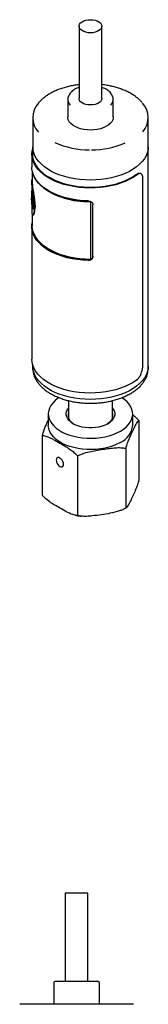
# Model space of a CAD drawing. Header units: inches. Extents: x 3.21 to 12.53, y 1.43 to 9.63.
# Tile 6 of 6: x 11.97 to 12.53, y 5.38 to 9.63. Entities that reach past the tile are written whole.
import ezdxf

# ---------------------------------------------------------------- set-up
doc = ezdxf.new("R2010")
doc.units = ezdxf.units.IN
doc.header["$MEASUREMENT"] = 0

msp = doc.modelspace()

# ---------------------------------------------------------------- linework, layer by layer
at = {"color": 7, "linetype": 'Continuous', "lineweight": 25}
for p, q in [((12.2282, 9.6063), (12.2282, 9.2945)), ((12.3267, 9.2945), (12.3267, 9.6063)), ((12.179, 9.2913), (12.179, 9.2141)), ((12.3759, 9.2141), (12.3759, 9.2913)), ((12.0274, 9.2109), (12.0274, 9.0855)), ((12.5274, 9.0855), (12.5274, 9.2109)), ((12.0274, 9.0855), (12.0274, 9.0534)), ((12.5274, 8.1372), (12.5274, 9.0855)), ((12.0239, 9.0534), (12.0239, 8.9971)), ((12.0255, 8.9811), (12.0255, 8.9328)), ((12.4953, 8.9691), (12.4922, 8.9702)), ((12.5041, 8.1422), (12.5041, 8.947)), ((12.0235, 8.9329), (12.0235, 8.8873)), ((12.0225, 8.8883), (12.0235, 8.8883)), ((12.0225, 8.8873), (12.0225, 8.8501)), ((12.0225, 8.8812), (12.0225, 8.8692)), ((12.0225, 8.8648), (12.0225, 8.8484)), ((12.0227, 8.8928), (12.0235, 8.8927)), ((12.0227, 8.8928), (12.0227, 8.8884)), ((12.0227, 8.8884), (12.0235, 8.8884)), ((12.0241, 8.8606), (12.0251, 8.8607)), ((12.028, 8.8573), (12.029, 8.8574)), ((12.0234, 8.8531), (12.0243, 8.8531)), ((12.0235, 8.8429), (12.0235, 8.8042)), ((12.0245, 8.832), (12.0254, 8.8321)), ((12.0266, 8.8454), (12.0256, 8.8453)), ((12.029, 8.8237), (12.028, 8.8236)), ((12.0312, 8.8173), (12.0321, 8.8175)), ((12.0324, 8.8281), (12.0333, 8.8283)), ((12.2784, 8.8478), (12.2784, 8.8477)), ((12.2784, 8.5985), (12.2784, 8.8477)), ((12.2872, 8.6118), (12.2872, 8.8354)), ((12.2874, 8.6098), (12.2874, 8.8348)), ((12.0255, 8.7915), (12.0255, 8.744)), ((12.0239, 8.74), (12.0239, 8.1669)), ((12.0274, 8.1427), (12.0274, 8.1372)), ((12.0274, 8.1372), (12.0274, 8.1292)), ((12.5274, 8.1292), (12.5274, 8.1372)), ((12.5274, 8.1298), (12.5274, 8.1292)), ((12.1824, 7.9878), (12.1824, 7.9116)), ((12.3724, 7.9116), (12.3724, 7.9878)), ((12.0949, 7.9304), (12.0949, 7.8814)), ((12.4599, 7.8814), (12.4599, 7.9304)), ((12.4866, 7.9015), (12.4866, 7.6443)), ((12.0683, 7.8368), (12.0683, 7.5796)), ((12.2214, 7.7484), (12.2214, 7.4912)), ((12.4305, 7.7808), (12.4305, 7.5236)), ((12.4268, 7.5215), (12.4295, 7.5229)), ((12.4295, 7.5229), (12.4314, 7.524)), ((12.4313, 7.5242), (12.4305, 7.5236)), ((12.168, 5.8583), (12.168, 5.4764)), ((12.1824, 5.8583), (12.168, 5.8583)), ((12.2665, 5.8583), (12.1824, 5.8583)), ((12.2665, 5.4764), (12.2665, 5.8583)), ((12.1188, 5.4725), (12.1188, 5.378)), ((12.1504, 5.4764), (12.1228, 5.4764)), ((12.3117, 5.4764), (12.1504, 5.4764)), ((12.3157, 5.378), (12.3157, 5.4725)), ((12.0432, 5.378), (11.9712, 5.378)), ((12.4633, 5.378), (12.0432, 5.378))]:
    msp.add_line(p, q, dxfattribs=at)
at = {"color": 7, "linetype": 'Continuous', "lineweight": 25, "flags": 128}
for points in [[(12.2774, 9.5779), (12.2672, 9.5785), (12.2574, 9.5804), (12.2485, 9.5833), (12.2409, 9.5873), (12.2348, 9.5921), (12.2306, 9.5975), (12.2285, 9.6034), (12.2285, 9.6093), (12.2306, 9.6151), (12.2348, 9.6205), (12.2409, 9.6253), (12.2485, 9.6293), (12.2574, 9.6323), (12.2672, 9.6341), (12.2774, 9.6347), (12.2877, 9.6341), (12.2975, 9.6323), (12.3064, 9.6293), (12.314, 9.6253), (12.3201, 9.6205), (12.3242, 9.6151), (12.3264, 9.6093), (12.3264, 9.6034), (12.3242, 9.5975), (12.3201, 9.5921), (12.314, 9.5873), (12.3064, 9.5833), (12.2975, 9.5804), (12.2877, 9.5785), (12.2774, 9.5779)], [(12.2774, 9.2661), (12.2672, 9.2667), (12.2574, 9.2685), (12.2485, 9.2715), (12.2409, 9.2755), (12.2348, 9.2803), (12.2306, 9.2857), (12.2285, 9.2915), (12.2282, 9.2945)], [(12.3267, 9.2945), (12.3264, 9.2915), (12.3242, 9.2857), (12.3201, 9.2803), (12.314, 9.2755), (12.3064, 9.2715), (12.2975, 9.2685), (12.2877, 9.2667), (12.2774, 9.2661)], [(12.2774, 9.1573), (12.2628, 9.1579), (12.2484, 9.1598), (12.2347, 9.1629), (12.222, 9.1672), (12.2105, 9.1725), (12.2005, 9.1787), (12.1922, 9.1857), (12.1858, 9.1934), (12.1815, 9.2015), (12.1793, 9.2099), (12.179, 9.2141)], [(12.3759, 9.2141), (12.3756, 9.2099), (12.3734, 9.2015), (12.3691, 9.1934), (12.3627, 9.1857), (12.3544, 9.1787), (12.3444, 9.1725), (12.3329, 9.1672), (12.3201, 9.1629), (12.3065, 9.1598), (12.2921, 9.1579), (12.2774, 9.1573)], [(12.477, 8.9632), (12.4619, 8.953), (12.4451, 8.9436), (12.427, 8.9352), (12.4076, 8.9278), (12.3872, 8.9215), (12.3658, 8.9162), (12.3436, 8.9121), (12.3209, 8.9092), (12.2979, 8.9075), (12.2746, 8.9071), (12.2514, 8.9078), (12.2284, 8.9098), (12.2058, 8.913), (12.1839, 8.9174), (12.1627, 8.9229), (12.1424, 8.9295), (12.1234, 8.9372), (12.1056, 8.9458), (12.0892, 8.9554), (12.0744, 8.9657), (12.0614, 8.9768), (12.0501, 8.9886), (12.0408, 9.0009), (12.0335, 9.0136), (12.0282, 9.0267), (12.025, 9.04), (12.0239, 9.0534), (12.025, 9.0668), (12.0274, 9.0776)], [(12.2774, 8.9412), (12.2544, 8.9418), (12.2315, 8.9437), (12.209, 8.9467), (12.1871, 8.951), (12.166, 8.9563), (12.1458, 8.9628), (12.1268, 8.9704), (12.109, 8.9789), (12.0927, 8.9883), (12.0779, 8.9986), (12.0649, 9.0096), (12.0536, 9.0212), (12.0443, 9.0334), (12.037, 9.046), (12.0317, 9.059), (12.0285, 9.0722), (12.0274, 9.0855)], [(12.2774, 8.9412), (12.2544, 8.9418), (12.2315, 8.9437), (12.209, 8.9467), (12.1871, 8.951), (12.166, 8.9563), (12.1458, 8.9628), (12.1268, 8.9704), (12.109, 8.9789), (12.0927, 8.9883), (12.0779, 8.9986), (12.0649, 9.0096), (12.0536, 9.0212), (12.0443, 9.0334), (12.037, 9.046), (12.0317, 9.059), (12.0285, 9.0722), (12.0274, 9.0855)], [(12.5274, 9.0855), (12.5264, 9.0722), (12.5232, 9.059), (12.5179, 9.046), (12.5106, 9.0334), (12.5012, 9.0212), (12.49, 9.0096), (12.4769, 8.9986), (12.4622, 8.9883), (12.4459, 8.9789), (12.4281, 8.9704), (12.409, 8.9628), (12.3889, 8.9563), (12.3677, 8.951), (12.3459, 8.9467), (12.3234, 8.9437), (12.3005, 8.9418), (12.2774, 8.9412)], [(12.5274, 9.0855), (12.5264, 9.0722), (12.5232, 9.059), (12.5179, 9.046), (12.5106, 9.0334), (12.5012, 9.0212), (12.49, 9.0096), (12.4769, 8.9986), (12.4622, 8.9883), (12.4459, 8.9789), (12.4281, 8.9704), (12.409, 8.9628), (12.3889, 8.9563), (12.3677, 8.951), (12.3459, 8.9467), (12.3234, 8.9437), (12.3005, 8.9418), (12.2774, 8.9412)], [(12.4743, 8.9644), (12.459, 8.9542), (12.4422, 8.9448), (12.4239, 8.9364), (12.4044, 8.929), (12.3837, 8.9228), (12.3621, 8.9176), (12.3398, 8.9136), (12.3169, 8.9109), (12.2937, 8.9094), (12.2703, 8.9091), (12.247, 8.9101), (12.224, 8.9124), (12.2014, 8.9159), (12.1795, 8.9206), (12.1585, 8.9264), (12.1385, 8.9334), (12.1197, 8.9414), (12.1023, 8.9504), (12.0864, 8.9603), (12.0722, 8.971), (12.0598, 8.9824), (12.0492, 8.9945), (12.0407, 9.007), (12.0342, 9.02), (12.0299, 9.0332), (12.0277, 9.0466), (12.0274, 9.0534)], [(12.2674, 8.8509), (12.244, 8.8521), (12.2208, 8.8545), (12.1982, 8.8581), (12.1762, 8.863), (12.1551, 8.869), (12.1351, 8.876), (12.1162, 8.8842), (12.0988, 8.8933), (12.0829, 8.9033), (12.0687, 8.9141), (12.0563, 8.9256), (12.0457, 8.9378), (12.0372, 8.9504), (12.0307, 8.9635), (12.0264, 8.9768), (12.0242, 8.9903), (12.0239, 8.9971)], [(12.2784, 8.8477), (12.2551, 8.8482), (12.232, 8.85), (12.2093, 8.8531), (12.1871, 8.8573), (12.1658, 8.8627), (12.1454, 8.8692), (12.1261, 8.8768), (12.1081, 8.8854), (12.0916, 8.8949), (12.0766, 8.9053), (12.0634, 8.9164), (12.052, 8.9281), (12.0426, 8.9404), (12.0351, 8.9532), (12.0309, 8.963)], [(12.2674, 8.5937), (12.244, 8.5949), (12.2208, 8.5973), (12.1982, 8.6009), (12.1762, 8.6058), (12.1551, 8.6118), (12.1351, 8.6189), (12.1162, 8.627), (12.0988, 8.6361), (12.0829, 8.6461), (12.0687, 8.6569), (12.0563, 8.6685), (12.0457, 8.6806), (12.0372, 8.6933), (12.0307, 8.7063), (12.0264, 8.7196), (12.0242, 8.7332), (12.0242, 8.7467), (12.0255, 8.756)], [(12.2784, 8.5985), (12.2551, 8.5991), (12.232, 8.6009), (12.2093, 8.6039), (12.1871, 8.6082), (12.1658, 8.6136), (12.1454, 8.6201), (12.1261, 8.6277), (12.1081, 8.6363), (12.0916, 8.6458), (12.0766, 8.6561), (12.0634, 8.6672), (12.052, 8.679), (12.0426, 8.6913), (12.0351, 8.7041), (12.0298, 8.7172), (12.0266, 8.7305), (12.0255, 8.744)], [(12.2676, 8.5957), (12.2445, 8.5969), (12.2216, 8.5993), (12.1993, 8.6029), (12.1776, 8.6076), (12.1568, 8.6135), (12.137, 8.6205), (12.1185, 8.6286), (12.1013, 8.6376), (12.0856, 8.6474), (12.0716, 8.6581), (12.0593, 8.6694), (12.0489, 8.6814), (12.0405, 8.6939), (12.0367, 8.701)], [(12.477, 8.0767), (12.4619, 8.0665), (12.4451, 8.0572), (12.427, 8.0488), (12.4076, 8.0414), (12.3872, 8.035), (12.3658, 8.0298), (12.3436, 8.0257), (12.3209, 8.0228), (12.2979, 8.0211), (12.2746, 8.0206), (12.2514, 8.0214), (12.2284, 8.0233), (12.2058, 8.0265), (12.1839, 8.0309), (12.1627, 8.0364), (12.1424, 8.0431), (12.1234, 8.0507), (12.1056, 8.0594), (12.0892, 8.0689), (12.0744, 8.0793), (12.0614, 8.0904), (12.0501, 8.1021), (12.0408, 8.1144), (12.0335, 8.1272), (12.0282, 8.1402), (12.025, 8.1535), (12.0239, 8.1669)], [(12.2774, 7.9929), (12.2544, 7.9935), (12.2315, 7.9953), (12.209, 7.9984), (12.1871, 8.0026), (12.166, 8.008), (12.1458, 8.0145), (12.1268, 8.022), (12.109, 8.0305), (12.0927, 8.04), (12.0779, 8.0502), (12.0649, 8.0612), (12.0536, 8.0729), (12.0443, 8.0851), (12.037, 8.0977), (12.0317, 8.1107), (12.0285, 8.1239), (12.0274, 8.1372)], [(12.2774, 7.9929), (12.2544, 7.9935), (12.2315, 7.9953), (12.209, 7.9984), (12.1871, 8.0026), (12.166, 8.008), (12.1458, 8.0145), (12.1268, 8.022), (12.109, 8.0305), (12.0927, 8.04), (12.0779, 8.0502), (12.0649, 8.0612), (12.0536, 8.0729), (12.0443, 8.0851), (12.037, 8.0977), (12.0317, 8.1107), (12.0285, 8.1239), (12.0274, 8.1372)], [(12.5274, 8.1372), (12.5264, 8.1239), (12.5232, 8.1107), (12.5179, 8.0977), (12.5106, 8.0851), (12.5012, 8.0729), (12.49, 8.0612), (12.4769, 8.0502), (12.4622, 8.04), (12.4459, 8.0305), (12.4281, 8.022), (12.409, 8.0145), (12.3889, 8.008), (12.3677, 8.0026), (12.3459, 7.9984), (12.3234, 7.9953), (12.3005, 7.9935), (12.2774, 7.9929)], [(12.5274, 8.1372), (12.5264, 8.1239), (12.5232, 8.1107), (12.5179, 8.0977), (12.5106, 8.0851), (12.5012, 8.0729), (12.49, 8.0612), (12.4769, 8.0502), (12.4622, 8.04), (12.4459, 8.0305), (12.4281, 8.022), (12.409, 8.0145), (12.3889, 8.008), (12.3677, 8.0026), (12.3459, 7.9984), (12.3234, 7.9953), (12.3005, 7.9935), (12.2774, 7.9929)], [(12.1416, 8.0007), (12.1352, 7.9964), (12.1237, 7.9871), (12.1139, 7.9772), (12.1061, 7.9667), (12.1003, 7.9558), (12.0966, 7.9446), (12.095, 7.9332), (12.0955, 7.9218), (12.0982, 7.9105), (12.103, 7.8995), (12.1098, 7.8888), (12.1186, 7.8785), (12.1292, 7.8689), (12.1416, 7.86), (12.1556, 7.852), (12.171, 7.8448), (12.1876, 7.8387), (12.2053, 7.8336), (12.2239, 7.8297), (12.243, 7.8269), (12.2626, 7.8254), (12.2824, 7.8251), (12.3021, 7.826), (12.3215, 7.8281), (12.3404, 7.8315), (12.3585, 7.836), (12.3757, 7.8416), (12.3918, 7.8483), (12.4065, 7.8559), (12.4197, 7.8644), (12.4312, 7.8736), (12.4409, 7.8836), (12.4487, 7.8941), (12.4545, 7.905), (12.4583, 7.9162), (12.4599, 7.9275), (12.4593, 7.9389), (12.4567, 7.9502), (12.4519, 7.9613), (12.4451, 7.972), (12.4363, 7.9822), (12.4257, 7.9919), (12.4134, 8.0007)], [(12.3724, 7.9562), (12.3758, 7.9516), (12.38, 7.9433), (12.3822, 7.9347), (12.3822, 7.9261), (12.38, 7.9175), (12.3758, 7.9092), (12.3696, 7.9013), (12.3615, 7.8941), (12.3517, 7.8875), (12.3404, 7.8819), (12.3278, 7.8772), (12.3141, 7.8736), (12.2998, 7.8712), (12.2849, 7.8699), (12.2699, 7.8699), (12.2551, 7.8712), (12.2407, 7.8736), (12.2271, 7.8772), (12.2145, 7.8819), (12.2032, 7.8875), (12.1934, 7.8941), (12.1853, 7.9013), (12.1791, 7.9092), (12.1748, 7.9175), (12.1727, 7.9261), (12.1727, 7.9347), (12.1748, 7.9433), (12.1791, 7.9516), (12.1824, 7.9562)], [(12.4065, 7.8069), (12.3918, 7.7993), (12.3757, 7.7926), (12.3585, 7.787), (12.3404, 7.7825), (12.3215, 7.7792), (12.3021, 7.777), (12.2824, 7.7761), (12.2626, 7.7764), (12.243, 7.7779), (12.2239, 7.7807), (12.2053, 7.7846), (12.1876, 7.7897), (12.171, 7.7958), (12.1556, 7.803), (12.1416, 7.811), (12.1292, 7.8199), (12.1186, 7.8295), (12.1098, 7.8398), (12.103, 7.8505), (12.0982, 7.8615), (12.0955, 7.8728), (12.0949, 7.8814)], [(12.1608, 7.712), (12.16, 7.7181), (12.1577, 7.7245), (12.1542, 7.7306), (12.1498, 7.7358), (12.1449, 7.7395), (12.1399, 7.7415), (12.1355, 7.7414), (12.132, 7.7394), (12.1297, 7.7356), (12.1289, 7.7303), (12.1297, 7.7242), (12.132, 7.7178), (12.1355, 7.7117), (12.1399, 7.7065), (12.1449, 7.7028), (12.1498, 7.7009), (12.1542, 7.7009), (12.1577, 7.7029), (12.16, 7.7067), (12.1608, 7.712)]]:
    msp.add_lwpolyline(points, dxfattribs=at)
at = {"color": 7, "linetype": 'Continuous', "lineweight": 25}
for centre, radius, start, end in [((12.2164, 9.2912), 0.0371, 137.2642, 224.3863), ((12.3385, 9.2912), 0.037, 316.0259, 42.2634), ((12.1212, 9.2109), 0.0932, 137.6424, 222.4118), ((12.4338, 9.211), 0.0931, 318.6557, 42.9916), ((12.2717, 9.4393), 0.3672, 246.0316, 270.2574), ((12.2829, 9.4416), 0.3695, 269.8369, 293.0872), ((12.1085, 8.8872), 0.086, 171.3121, 176.3004), ((12.2603, 9.1578), 0.3094, 229.6342, 272.9686), ((12.1077, 8.8873), 0.0852, 179.3113, 185.8327), ((12.1078, 8.8829), 0.0853, 181.1584, 185.9594), ((12.1078, 8.8709), 0.0853, 181.1575, 185.4815), ((12.1076, 8.8665), 0.0851, 181.1554, 183.5092), ((12.1084, 8.8873), 0.0849, 180.0035, 185.8323), ((12.1075, 8.8501), 0.085, 180.0001, 181.1548), ((12.1107, 8.8505), 0.0882, 190.0735, 192.1219), ((12.2233, 7.9249), 0.0426, 163.5587, 245.9689), ((12.3327, 7.9244), 0.0417, 292.9724, 17.5001), ((12.3701, 7.8895), 0.0902, 293.8101, 354.8697), ((12.1228, 5.4725), 0.00394, 90, 180), ((12.3117, 5.4725), 0.00394, 0, 90)]:
    msp.add_arc(centre, radius, start, end, dxfattribs=at)
for points, knots in [([(12.2282, 9.3539), (12.2252, 9.3536), (12.215, 9.3525), (12.198, 9.3495), (12.1776, 9.345), (12.1579, 9.3394), (12.1391, 9.3328), (12.1214, 9.3253), (12.1048, 9.3169), (12.0896, 9.3077), (12.0758, 9.2977), (12.0637, 9.287), (12.0561, 9.2795), (12.053, 9.2754), (12.0529, 9.2752)], [0, 0, 0, 0, 0.040357, 0.13585, 0.231365, 0.326908, 0.422486, 0.518102, 0.61376, 0.709457, 0.805182, 0.900906, 0.996576, 1, 1, 1, 1]), ([(12.2282, 9.3419), (12.2268, 9.3414), (12.2214, 9.3397), (12.2129, 9.3358), (12.203, 9.33), (12.1952, 9.324), (12.1915, 9.3197), (12.1899, 9.3179)], [0, 0, 0, 0, 0.083536, 0.328065, 0.573061, 0.81845, 1, 1, 1, 1]), ([(12.5011, 9.276), (12.5, 9.2774), (12.4958, 9.2826), (12.4867, 9.2912), (12.474, 9.3016), (12.4596, 9.3113), (12.4439, 9.3202), (12.4269, 9.3283), (12.4088, 9.3354), (12.3896, 9.3416), (12.3696, 9.3469), (12.3489, 9.3509), (12.3345, 9.3533), (12.327, 9.354), (12.3267, 9.354)], [0, 0, 0, 0, 0.0340383, 0.1299602, 0.2260643, 0.3222716, 0.4185226, 0.514773, 0.6110025, 0.7072038, 0.8033757, 0.8995211, 0.9956446, 1, 1, 1, 1]), ([(12.3654, 9.3177), (12.3654, 9.3177), (12.3636, 9.3203), (12.3584, 9.3249), (12.3499, 9.3313), (12.3398, 9.3368), (12.3319, 9.3404), (12.3272, 9.3418), (12.3267, 9.3419)], [0, 0, 0, 0, 0.004111, 0.242255, 0.482644, 0.724107, 0.965763, 1, 1, 1, 1]), ([(12.0358, 8.8235), (12.0357, 8.8278), (12.0355, 8.8366), (12.0341, 8.8513), (12.0321, 8.8666), (12.0297, 8.882), (12.0273, 8.8969), (12.0252, 8.9107), (12.0238, 8.923), (12.0233, 8.9333), (12.0239, 8.9408), (12.0247, 8.9449), (12.0254, 8.9455), (12.0255, 8.9456)], [0, 0, 0, 0, 0.09876, 0.197632, 0.296565, 0.395655, 0.494895, 0.594277, 0.693765, 0.793312, 0.892861, 0.992351, 1, 1, 1, 1]), ([(12.4919, 8.9696), (12.4899, 8.9702), (12.4853, 8.9715), (12.4783, 8.967), (12.4743, 8.9644)], [0, 0, 0, 0, 0.429311, 1, 1, 1, 1]), ([(12.5041, 8.947), (12.5041, 8.9479), (12.5041, 8.9497), (12.5039, 8.9522), (12.5037, 8.9545), (12.5033, 8.9567), (12.5029, 8.9588), (12.5023, 8.961), (12.5014, 8.9633), (12.4998, 8.9661), (12.4972, 8.9686), (12.4939, 8.9697), (12.4909, 8.9697), (12.4881, 8.9691), (12.4849, 8.968), (12.4811, 8.966), (12.4784, 8.9641), (12.477, 8.9632)], [0, 0, 0, 0, 0.041798, 0.083205, 0.124403, 0.165575, 0.206906, 0.248578, 0.310815, 0.373136, 0.497854, 0.622908, 0.685626, 0.748426, 0.832299, 0.915685, 1, 1, 1, 1]), ([(12.0255, 8.9328), (12.0255, 8.9298), (12.0256, 8.9265), (12.0262, 8.919), (12.0267, 8.9149), (12.0278, 8.9062), (12.0285, 8.9017), (12.03, 8.8921), (12.0308, 8.8872), (12.0324, 8.8771), (12.0332, 8.872), (12.0347, 8.8618), (12.0353, 8.8567), (12.0365, 8.8467), (12.0369, 8.8419), (12.0375, 8.8325), (12.0377, 8.828), (12.0377, 8.8238)], [0, 0, 0, 0, 0.0312485, 0.0312485, 0.0624985, 0.0624985, 0.0937485, 0.0937485, 0.1249985, 0.1249985, 0.1562485, 0.1562485, 0.1874985, 0.1874985, 0.2187485, 0.2187485, 0.2499985, 0.2499985, 0.2499985, 0.2499985]), ([(12.0234, 8.8461), (12.0233, 8.8481), (12.0232, 8.8498), (12.0231, 8.8519), (12.0231, 8.8525), (12.0231, 8.8533), (12.0231, 8.8536), (12.0231, 8.8539), (12.0231, 8.854), (12.0231, 8.8542), (12.0231, 8.8542), (12.023, 8.8543), (12.023, 8.8543), (12.023, 8.8544), (12.023, 8.8544), (12.023, 8.8544), (12.023, 8.8544), (12.023, 8.8553), (12.023, 8.856), (12.0229, 8.857), (12.0229, 8.8574), (12.0229, 8.8579), (12.0229, 8.8582), (12.0228, 8.8587), (12.0228, 8.859), (12.0228, 8.8593), (12.0228, 8.8595), (12.0228, 8.8597), (12.0228, 8.8597), (12.0228, 8.8598), (12.0228, 8.8599), (12.0228, 8.86), (12.0228, 8.86), (12.0227, 8.8603), (12.0227, 8.8608), (12.0227, 8.8613)], [0, 0, 0, 0, 0.25, 0.25, 0.375, 0.375, 0.4375, 0.4375, 0.46875, 0.46875, 0.484375, 0.484375, 0.492188, 0.492188, 0.496094, 0.496094, 0.5, 0.5, 0.625, 0.625, 0.6875, 0.6875, 0.75, 0.75, 0.8125, 0.8125, 0.84375, 0.84375, 0.859375, 0.859375, 0.867188, 0.867188, 0.875, 0.875, 1, 1, 1, 1]), ([(12.0236, 8.8633), (12.0236, 8.863), (12.0236, 8.8628), (12.0236, 8.8625), (12.0236, 8.8624), (12.0236, 8.8622), (12.0236, 8.8622), (12.0236, 8.8621), (12.0236, 8.8621), (12.0236, 8.8616), (12.0236, 8.8613), (12.0235, 8.8607), (12.0235, 8.8605), (12.0234, 8.8602), (12.0234, 8.8601), (12.0234, 8.8601), (12.0233, 8.8601), (12.0233, 8.8601), (12.0233, 8.8601), (12.0233, 8.8602), (12.0233, 8.8602), (12.0232, 8.8604), (12.0232, 8.8606), (12.0231, 8.861), (12.0231, 8.861), (12.0231, 8.861), (12.0231, 8.8611), (12.0231, 8.8612), (12.0231, 8.8612), (12.023, 8.8615), (12.023, 8.8616), (12.023, 8.8618), (12.023, 8.8618), (12.023, 8.8618), (12.023, 8.8618), (12.023, 8.8619), (12.023, 8.8619), (12.023, 8.862), (12.023, 8.8621), (12.0229, 8.8623), (12.0229, 8.8625), (12.0229, 8.8627)], [0, 0, 0, 0, 0.0625, 0.0625, 0.09375, 0.09375, 0.109375, 0.109375, 0.125, 0.125, 0.25, 0.25, 0.375, 0.375, 0.5, 0.5, 0.53125, 0.53125, 0.5625, 0.5625, 0.625, 0.625, 0.75, 0.75, 0.765625, 0.765625, 0.78125, 0.78125, 0.8125, 0.8125, 0.875, 0.875, 0.882812, 0.882812, 0.890625, 0.890625, 0.90625, 0.90625, 0.9375, 0.9375, 1, 1, 1, 1]), ([(12.023, 8.8786), (12.023, 8.878), (12.0231, 8.8774), (12.0232, 8.8765), (12.0232, 8.8763), (12.0233, 8.8759), (12.0233, 8.8757), (12.0233, 8.8755), (12.0233, 8.8755), (12.0233, 8.8754), (12.0233, 8.8753), (12.0233, 8.8753), (12.0233, 8.8753), (12.0234, 8.8748), (12.0234, 8.8745), (12.0235, 8.8739), (12.0235, 8.8738), (12.0235, 8.8735), (12.0235, 8.8734), (12.0235, 8.8732), (12.0235, 8.8732), (12.0236, 8.8727), (12.0236, 8.8723), (12.0237, 8.8717), (12.0237, 8.8714), (12.0237, 8.871), (12.0237, 8.8708), (12.0238, 8.8702), (12.0238, 8.8698), (12.0238, 8.8691), (12.0238, 8.8689), (12.0239, 8.8684), (12.0239, 8.8682), (12.0239, 8.8671), (12.024, 8.8662), (12.024, 8.8649), (12.024, 8.8645), (12.0241, 8.8639), (12.0241, 8.8637), (12.0241, 8.8634), (12.0241, 8.8633), (12.0241, 8.8631), (12.0241, 8.8631), (12.0241, 8.863), (12.0241, 8.8629), (12.0241, 8.8623), (12.0241, 8.8616), (12.0241, 8.8606)], [0, 0, 0, 0, 0.125, 0.125, 0.1875, 0.1875, 0.21875, 0.21875, 0.234375, 0.234375, 0.242188, 0.242188, 0.25, 0.25, 0.3125, 0.3125, 0.34375, 0.34375, 0.359375, 0.359375, 0.375, 0.375, 0.4375, 0.4375, 0.46875, 0.46875, 0.5, 0.5, 0.5625, 0.5625, 0.59375, 0.59375, 0.625, 0.625, 0.75, 0.75, 0.8125, 0.8125, 0.84375, 0.84375, 0.859375, 0.859375, 0.867188, 0.867188, 0.875, 0.875, 1, 1, 1, 1]), ([(12.023, 8.8741), (12.023, 8.8737), (12.0231, 8.8734), (12.0231, 8.8731), (12.0231, 8.873), (12.0231, 8.873), (12.0231, 8.8729), (12.0231, 8.8728), (12.0231, 8.8727), (12.0231, 8.8724), (12.0232, 8.8722), (12.0232, 8.8716), (12.0233, 8.8711), (12.0233, 8.8702), (12.0234, 8.8698), (12.0234, 8.869), (12.0234, 8.8688), (12.0235, 8.8683), (12.0235, 8.868), (12.0235, 8.8672), (12.0236, 8.8667), (12.0236, 8.8659), (12.0236, 8.8657), (12.0236, 8.8652), (12.0236, 8.8649), (12.0236, 8.8646), (12.0236, 8.8646), (12.0236, 8.8645), (12.0236, 8.8645), (12.0236, 8.8643), (12.0236, 8.8642), (12.0236, 8.8639), (12.0236, 8.8636), (12.0236, 8.8633)], [0, 0, 0, 0, 0.125, 0.125, 0.140625, 0.140625, 0.15625, 0.15625, 0.1875, 0.1875, 0.25, 0.25, 0.375, 0.375, 0.5, 0.5, 0.5625, 0.5625, 0.625, 0.625, 0.75, 0.75, 0.8125, 0.8125, 0.875, 0.875, 0.890625, 0.890625, 0.90625, 0.90625, 0.9375, 0.9375, 1, 1, 1, 1]), ([(12.0241, 8.8606), (12.0241, 8.8603), (12.0241, 8.8599), (12.0241, 8.8595), (12.0241, 8.8593), (12.0241, 8.8591), (12.0241, 8.8591), (12.0241, 8.859), (12.0241, 8.859), (12.0241, 8.8589), (12.0241, 8.8589), (12.0241, 8.8586), (12.0241, 8.8583), (12.0241, 8.8579), (12.0241, 8.8578), (12.0241, 8.8576), (12.024, 8.8574), (12.024, 8.8568), (12.024, 8.8564), (12.0239, 8.8558), (12.0239, 8.8555), (12.0238, 8.8551), (12.0237, 8.855), (12.0236, 8.8549), (12.0236, 8.855), (12.0236, 8.855), (12.0235, 8.855), (12.0235, 8.855), (12.0235, 8.8551), (12.0235, 8.8552), (12.0234, 8.8552), (12.0234, 8.8554), (12.0233, 8.8555), (12.0233, 8.8557), (12.0233, 8.8558), (12.0233, 8.8559), (12.0232, 8.8559), (12.0232, 8.856), (12.0232, 8.856), (12.0232, 8.8561), (12.0232, 8.8563), (12.0231, 8.8565)], [0, 0, 0, 0, 0.0625, 0.0625, 0.09375, 0.09375, 0.109375, 0.109375, 0.117188, 0.117188, 0.125, 0.125, 0.1875, 0.1875, 0.21875, 0.21875, 0.25, 0.25, 0.375, 0.375, 0.5, 0.5, 0.625, 0.625, 0.6875, 0.6875, 0.71875, 0.71875, 0.75, 0.75, 0.8125, 0.8125, 0.875, 0.875, 0.90625, 0.90625, 0.921875, 0.921875, 0.9375, 0.9375, 1, 1, 1, 1]), ([(12.0231, 8.8565), (12.0232, 8.8562), (12.0232, 8.8558), (12.0232, 8.8554), (12.0232, 8.8553), (12.0232, 8.8551), (12.0232, 8.855), (12.0232, 8.855), (12.0232, 8.8549), (12.0233, 8.8549), (12.0233, 8.8549), (12.0233, 8.8547), (12.0233, 8.8545), (12.0233, 8.8543), (12.0233, 8.8542), (12.0233, 8.8541), (12.0233, 8.854), (12.0233, 8.8537), (12.0233, 8.8534), (12.0234, 8.8531)], [0, 0, 0, 0, 0.25, 0.25, 0.375, 0.375, 0.4375, 0.4375, 0.46875, 0.46875, 0.5, 0.5, 0.625, 0.625, 0.6875, 0.6875, 0.75, 0.75, 1, 1, 1, 1]), ([(12.0239, 8.8787), (12.024, 8.8781), (12.0241, 8.877), (12.0243, 8.8752), (12.0245, 8.8732), (12.0247, 8.8707), (12.0249, 8.868), (12.025, 8.8654), (12.0251, 8.8629), (12.0251, 8.8614), (12.0251, 8.8607)], [0, 0, 0, 0, 0.139142, 0.250315, 0.375161, 0.49989, 0.624824, 0.749824, 0.874864, 1, 1, 1, 1]), ([(12.0241, 8.8565), (12.0242, 8.856), (12.0242, 8.8552), (12.0243, 8.854), (12.0243, 8.8534), (12.0243, 8.8531)], [0, 0, 0, 0, 0.499969, 0.749972, 1, 1, 1, 1]), ([(12.0251, 8.8607), (12.0251, 8.8595), (12.0251, 8.8577), (12.0249, 8.8561), (12.0248, 8.8553), (12.0247, 8.855), (12.0246, 8.855), (12.0246, 8.855)], [0, 0, 0, 0, 0.385873, 0.580645, 0.772467, 0.961242, 1, 1, 1, 1]), ([(12.0249, 8.8481), (12.0249, 8.8488), (12.0249, 8.8494), (12.0249, 8.8503), (12.0249, 8.8505), (12.0249, 8.8509), (12.0249, 8.851), (12.0249, 8.8511), (12.0249, 8.8512), (12.0249, 8.8513), (12.0249, 8.8513), (12.0249, 8.8513), (12.0249, 8.8514), (12.025, 8.8519), (12.025, 8.8525), (12.025, 8.8532), (12.025, 8.8535), (12.025, 8.8538), (12.025, 8.8539), (12.025, 8.8542), (12.025, 8.8543), (12.0251, 8.8555), (12.0251, 8.8563), (12.0253, 8.8575), (12.0253, 8.8578), (12.0254, 8.8583), (12.0254, 8.8584), (12.0254, 8.8586), (12.0254, 8.8587), (12.0255, 8.8588), (12.0255, 8.8589), (12.0256, 8.8595), (12.0258, 8.8598), (12.026, 8.8602), (12.0261, 8.8602), (12.0263, 8.8603), (12.0264, 8.8603), (12.0267, 8.8601), (12.0269, 8.8598), (12.0273, 8.859), (12.0275, 8.8587), (12.0276, 8.8584), (12.0276, 8.8583), (12.0277, 8.8582), (12.0277, 8.8582), (12.0277, 8.8581), (12.0278, 8.858), (12.0279, 8.8578), (12.0279, 8.8576), (12.028, 8.8573)], [0, 0, 0, 0, 0.0625, 0.0625, 0.09375, 0.09375, 0.109375, 0.109375, 0.117188, 0.117188, 0.121094, 0.121094, 0.125, 0.125, 0.1875, 0.1875, 0.21875, 0.21875, 0.234375, 0.234375, 0.25, 0.25, 0.375, 0.375, 0.4375, 0.4375, 0.46875, 0.46875, 0.484375, 0.484375, 0.5, 0.5, 0.625, 0.625, 0.6875, 0.6875, 0.75, 0.75, 0.875, 0.875, 0.9375, 0.9375, 0.945312, 0.945312, 0.953125, 0.953125, 0.96875, 0.96875, 1, 1, 1, 1]), ([(12.0256, 8.8453), (12.0256, 8.8464), (12.0256, 8.8473), (12.0256, 8.8479), (12.0256, 8.8479), (12.0256, 8.848), (12.0256, 8.848), (12.0256, 8.8481), (12.0256, 8.8482), (12.0256, 8.8483), (12.0256, 8.8484), (12.0256, 8.8488), (12.0257, 8.849), (12.0257, 8.8496), (12.0257, 8.8499), (12.0257, 8.8503), (12.0257, 8.8504), (12.0257, 8.8505), (12.0257, 8.8505), (12.0257, 8.8507), (12.0257, 8.8508), (12.0257, 8.8511), (12.0257, 8.8513), (12.0258, 8.8518), (12.0258, 8.8521), (12.0259, 8.8531), (12.026, 8.8536), (12.0261, 8.8542), (12.0261, 8.8544), (12.0262, 8.8547), (12.0263, 8.8549), (12.0265, 8.8552), (12.0267, 8.8552), (12.0269, 8.8551), (12.0269, 8.8551), (12.027, 8.855), (12.0271, 8.855), (12.0272, 8.8548), (12.0273, 8.8546), (12.0275, 8.8543), (12.0276, 8.854), (12.0277, 8.8538), (12.0277, 8.8537), (12.0277, 8.8537), (12.0278, 8.8537), (12.0278, 8.8536), (12.0278, 8.8535), (12.0279, 8.8533), (12.028, 8.8531), (12.028, 8.8529)], [0, 0, 0, 0, 0.125, 0.125, 0.128906, 0.128906, 0.132812, 0.132812, 0.140625, 0.140625, 0.15625, 0.15625, 0.1875, 0.1875, 0.25, 0.25, 0.257812, 0.257812, 0.265625, 0.265625, 0.28125, 0.28125, 0.3125, 0.3125, 0.375, 0.375, 0.5, 0.5, 0.5625, 0.5625, 0.625, 0.625, 0.75, 0.75, 0.78125, 0.78125, 0.8125, 0.8125, 0.875, 0.875, 0.9375, 0.9375, 0.945312, 0.945312, 0.953125, 0.953125, 0.96875, 0.96875, 1, 1, 1, 1]), ([(12.0266, 8.8454), (12.0266, 8.8463), (12.0266, 8.848), (12.0267, 8.8504), (12.0268, 8.8526), (12.027, 8.8539), (12.0272, 8.8547), (12.0273, 8.855), (12.0273, 8.8551)], [0, 0, 0, 0, 0.20009, 0.400165, 0.609344, 0.799968, 0.897553, 1, 1, 1, 1]), ([(12.0272, 8.8602), (12.0273, 8.8603), (12.0276, 8.8604), (12.0282, 8.8596), (12.0287, 8.8581), (12.029, 8.8574)], [0, 0, 0, 0, 0.171171, 0.583162, 1, 1, 1, 1]), ([(12.028, 8.8573), (12.0281, 8.8571), (12.0282, 8.8568), (12.0283, 8.8565), (12.0283, 8.8564), (12.0284, 8.8563), (12.0284, 8.8562), (12.0284, 8.8562), (12.0284, 8.8561), (12.0285, 8.8561), (12.0285, 8.8561), (12.0285, 8.8558), (12.0286, 8.8556), (12.0287, 8.8552), (12.0288, 8.8551), (12.0288, 8.8548), (12.0289, 8.8547), (12.0292, 8.8536), (12.0295, 8.8524), (12.0301, 8.85), (12.0303, 8.8487), (12.0307, 8.8467), (12.0308, 8.846), (12.031, 8.845), (12.0311, 8.8447), (12.0311, 8.8441), (12.0312, 8.844), (12.0312, 8.8436), (12.0313, 8.8434), (12.0315, 8.8419), (12.0316, 8.8406), (12.0319, 8.8386), (12.0319, 8.838), (12.032, 8.837), (12.032, 8.8366), (12.0321, 8.8361), (12.0321, 8.836), (12.0321, 8.8356), (12.0321, 8.8354), (12.0322, 8.8347), (12.0322, 8.8341), (12.0323, 8.8332), (12.0323, 8.8328), (12.0323, 8.8324), (12.0323, 8.8322), (12.0323, 8.8319), (12.0323, 8.8317), (12.0323, 8.8313), (12.0324, 8.831), (12.0324, 8.8305), (12.0324, 8.8304), (12.0324, 8.8302), (12.0324, 8.8301), (12.0324, 8.83), (12.0324, 8.83), (12.0324, 8.8299), (12.0324, 8.8298), (12.0324, 8.8294), (12.0324, 8.8288), (12.0324, 8.8281)], [0, 0, 0, 0, 0.03125, 0.03125, 0.046875, 0.046875, 0.054688, 0.054688, 0.058594, 0.058594, 0.0625, 0.0625, 0.09375, 0.09375, 0.109375, 0.109375, 0.125, 0.125, 0.25, 0.25, 0.375, 0.375, 0.4375, 0.4375, 0.46875, 0.46875, 0.484375, 0.484375, 0.5, 0.5, 0.625, 0.625, 0.6875, 0.6875, 0.71875, 0.71875, 0.734375, 0.734375, 0.75, 0.75, 0.8125, 0.8125, 0.84375, 0.84375, 0.859375, 0.859375, 0.875, 0.875, 0.90625, 0.90625, 0.921875, 0.921875, 0.929688, 0.929688, 0.933594, 0.933594, 0.9375, 0.9375, 1, 1, 1, 1]), ([(12.029, 8.8574), (12.0291, 8.857), (12.0294, 8.8562), (12.03, 8.8543), (12.0308, 8.8514), (12.0316, 8.8475), (12.0323, 8.8434), (12.0328, 8.8394), (12.0331, 8.8354), (12.0333, 8.8323), (12.0333, 8.83), (12.0333, 8.8288), (12.0333, 8.8283)], [0, 0, 0, 0, 0.0625604, 0.1251065, 0.2499247, 0.3735162, 0.4996756, 0.6223913, 0.7497371, 0.874829, 0.9374107, 1, 1, 1, 1]), ([(12.0235, 8.8042), (12.0235, 8.8042), (12.0233, 8.8009), (12.0239, 8.7963), (12.0252, 8.7911), (12.0273, 8.7893), (12.0297, 8.7904), (12.0321, 8.7947), (12.0341, 8.8018), (12.0355, 8.8113), (12.0357, 8.8194), (12.0358, 8.8235)], [0, 0, 0, 0, 0.0000222, 0.1255058, 0.2509148, 0.3761895, 0.501287, 0.6261946, 0.7509022, 0.8755459, 1, 1, 1, 1]), ([(12.0234, 8.8531), (12.0234, 8.8527), (12.0234, 8.8523), (12.0234, 8.8519), (12.0234, 8.8517), (12.0234, 8.8516), (12.0234, 8.8515), (12.0235, 8.8514), (12.0235, 8.8514), (12.0235, 8.8508), (12.0235, 8.8502), (12.0236, 8.8492), (12.0236, 8.8489), (12.0236, 8.8484), (12.0236, 8.8483), (12.0236, 8.8481), (12.0236, 8.848), (12.0236, 8.8479), (12.0236, 8.8478), (12.0237, 8.8474), (12.0237, 8.8468), (12.0237, 8.846)], [0, 0, 0, 0, 0.125, 0.125, 0.1875, 0.1875, 0.21875, 0.21875, 0.25, 0.25, 0.5, 0.5, 0.625, 0.625, 0.6875, 0.6875, 0.71875, 0.71875, 0.75, 0.75, 1, 1, 1, 1]), ([(12.0243, 8.8531), (12.0244, 8.8525), (12.0244, 8.8513), (12.0245, 8.8496), (12.0246, 8.8478), (12.0247, 8.8466), (12.0247, 8.8461)], [0, 0, 0, 0, 0.2500095, 0.5000026, 0.7499911, 1, 1, 1, 1]), ([(12.0256, 8.8327), (12.0256, 8.8331), (12.0255, 8.8335), (12.0255, 8.8341), (12.0255, 8.8342), (12.0254, 8.8344), (12.0254, 8.8345), (12.0254, 8.8346), (12.0254, 8.8346), (12.0254, 8.8347), (12.0254, 8.8347), (12.0254, 8.8351), (12.0254, 8.8354), (12.0253, 8.8359), (12.0253, 8.8361), (12.0253, 8.8364), (12.0253, 8.8366), (12.0252, 8.8375), (12.0252, 8.8381), (12.0251, 8.8391), (12.0251, 8.8394), (12.0251, 8.8401), (12.0251, 8.8405), (12.025, 8.8421), (12.025, 8.8433), (12.0249, 8.8449), (12.0249, 8.8452), (12.0249, 8.8456), (12.0249, 8.8458), (12.0249, 8.846), (12.0249, 8.8461), (12.0249, 8.8462), (12.0249, 8.8462), (12.0249, 8.8463), (12.0249, 8.8463), (12.0249, 8.8467), (12.0249, 8.8473), (12.0249, 8.8481)], [0, 0, 0, 0, 0.0625, 0.0625, 0.09375, 0.09375, 0.109375, 0.109375, 0.117188, 0.117188, 0.125, 0.125, 0.1875, 0.1875, 0.21875, 0.21875, 0.25, 0.25, 0.375, 0.375, 0.4375, 0.4375, 0.5, 0.5, 0.75, 0.75, 0.8125, 0.8125, 0.84375, 0.84375, 0.859375, 0.859375, 0.867188, 0.867188, 0.875, 0.875, 1, 1, 1, 1]), ([(12.028, 8.8236), (12.0279, 8.8238), (12.0279, 8.8239), (12.0278, 8.8242), (12.0278, 8.8242), (12.0278, 8.8243), (12.0278, 8.8243), (12.0277, 8.8244), (12.0277, 8.8245), (12.0276, 8.8248), (12.0275, 8.8252), (12.0272, 8.8264), (12.027, 8.8272), (12.0267, 8.829), (12.0266, 8.83), (12.0263, 8.832), (12.0262, 8.8331), (12.026, 8.8351), (12.0259, 8.8361), (12.0258, 8.8372), (12.0258, 8.8373), (12.0258, 8.8375), (12.0258, 8.8377), (12.0258, 8.838), (12.0258, 8.8382), (12.0258, 8.839), (12.0257, 8.8395), (12.0257, 8.8401), (12.0257, 8.8402), (12.0257, 8.8404), (12.0257, 8.8406), (12.0257, 8.8409), (12.0257, 8.8411), (12.0257, 8.8418), (12.0256, 8.8423), (12.0256, 8.8428), (12.0256, 8.8428), (12.0256, 8.8429), (12.0256, 8.8429), (12.0256, 8.8431), (12.0256, 8.8431), (12.0256, 8.8434), (12.0256, 8.8436), (12.0256, 8.8443), (12.0256, 8.8448), (12.0256, 8.8453)], [0, 0, 0, 0, 0.03125, 0.03125, 0.046875, 0.046875, 0.054688, 0.054688, 0.0625, 0.0625, 0.125, 0.125, 0.25, 0.25, 0.375, 0.375, 0.5, 0.5, 0.625, 0.625, 0.640625, 0.640625, 0.65625, 0.65625, 0.6875, 0.6875, 0.75, 0.75, 0.765625, 0.765625, 0.78125, 0.78125, 0.8125, 0.8125, 0.875, 0.875, 0.882812, 0.882812, 0.890625, 0.890625, 0.90625, 0.90625, 0.9375, 0.9375, 1, 1, 1, 1]), ([(12.028, 8.8192), (12.0279, 8.8195), (12.0279, 8.8197), (12.0278, 8.82), (12.0277, 8.8201), (12.0277, 8.8202), (12.0277, 8.8203), (12.0277, 8.8203), (12.0276, 8.8203), (12.0276, 8.8204), (12.0276, 8.8204), (12.0275, 8.8208), (12.0274, 8.8213), (12.0271, 8.8223), (12.027, 8.8228), (12.0268, 8.8239), (12.0267, 8.8245), (12.0265, 8.8256), (12.0264, 8.8262), (12.0262, 8.8274), (12.0261, 8.8281), (12.026, 8.8291), (12.0259, 8.8294), (12.0259, 8.8299), (12.0259, 8.8301), (12.0258, 8.8303), (12.0258, 8.8304), (12.0258, 8.8305), (12.0258, 8.8306), (12.0258, 8.8306), (12.0258, 8.8307), (12.0257, 8.8311), (12.0257, 8.8318), (12.0256, 8.8327)], [0, 0, 0, 0, 0.0625, 0.0625, 0.09375, 0.09375, 0.109375, 0.109375, 0.117188, 0.117188, 0.125, 0.125, 0.25, 0.25, 0.375, 0.375, 0.5, 0.5, 0.625, 0.625, 0.75, 0.75, 0.8125, 0.8125, 0.84375, 0.84375, 0.859375, 0.859375, 0.867188, 0.867188, 0.875, 0.875, 1, 1, 1, 1]), ([(12.029, 8.8237), (12.0289, 8.824), (12.0287, 8.8246), (12.0283, 8.826), (12.0278, 8.8282), (12.0274, 8.8311), (12.027, 8.8342), (12.0268, 8.8372), (12.0267, 8.8401), (12.0266, 8.8428), (12.0266, 8.8445), (12.0266, 8.8454)], [0, 0, 0, 0, 0.062266, 0.125734, 0.249632, 0.375157, 0.499745, 0.624714, 0.749763, 0.874853, 1, 1, 1, 1]), ([(12.028, 8.8529), (12.0282, 8.8525), (12.0283, 8.8521), (12.0284, 8.8518), (12.0284, 8.8518), (12.0285, 8.8517), (12.0285, 8.8517), (12.0285, 8.8516), (12.0285, 8.8516), (12.0285, 8.8514), (12.0286, 8.8513), (12.0287, 8.851), (12.0287, 8.8507), (12.0289, 8.8503), (12.0289, 8.85), (12.029, 8.8496), (12.0291, 8.8493), (12.0293, 8.8485), (12.0294, 8.848), (12.0296, 8.8471), (12.0296, 8.8468), (12.0298, 8.8462), (12.0298, 8.846), (12.03, 8.8451), (12.0301, 8.8445), (12.0302, 8.8436), (12.0303, 8.8433), (12.0303, 8.8427), (12.0304, 8.8424), (12.0304, 8.8421), (12.0304, 8.842), (12.0304, 8.8419), (12.0305, 8.8419), (12.0305, 8.8417), (12.0305, 8.8415), (12.0305, 8.8411), (12.0306, 8.8407), (12.0306, 8.8404)], [0, 0, 0, 0, 0.125, 0.125, 0.132812, 0.132812, 0.140625, 0.140625, 0.15625, 0.15625, 0.1875, 0.1875, 0.25, 0.25, 0.3125, 0.3125, 0.375, 0.375, 0.5, 0.5, 0.5625, 0.5625, 0.625, 0.625, 0.75, 0.75, 0.8125, 0.8125, 0.875, 0.875, 0.890625, 0.890625, 0.90625, 0.90625, 0.9375, 0.9375, 1, 1, 1, 1]), ([(12.0311, 8.8309), (12.0311, 8.8298), (12.0311, 8.8289), (12.0311, 8.8283), (12.0311, 8.8283), (12.0311, 8.8282), (12.0311, 8.8282), (12.0311, 8.8281), (12.0311, 8.8281), (12.0311, 8.8279), (12.0311, 8.8278), (12.0311, 8.8275), (12.0311, 8.8273), (12.031, 8.8267), (12.031, 8.8264), (12.031, 8.826), (12.031, 8.8259), (12.031, 8.8258), (12.031, 8.8258), (12.0309, 8.8257), (12.0309, 8.8256), (12.0309, 8.8253), (12.0309, 8.8251), (12.0308, 8.8246), (12.0308, 8.8243), (12.0306, 8.8234), (12.0305, 8.8229), (12.0304, 8.8225), (12.0304, 8.8224), (12.0303, 8.8223), (12.0303, 8.8223), (12.0303, 8.8221), (12.0302, 8.8221), (12.0301, 8.8218), (12.03, 8.8217), (12.0298, 8.8215), (12.0297, 8.8215), (12.0295, 8.8214), (12.0294, 8.8214), (12.0291, 8.8215), (12.0289, 8.8218), (12.0286, 8.8222), (12.0286, 8.8223), (12.0285, 8.8225), (12.0285, 8.8225), (12.0284, 8.8226), (12.0284, 8.8226), (12.0284, 8.8227), (12.0284, 8.8227), (12.0283, 8.8229), (12.0282, 8.8232), (12.028, 8.8236)], [0, 0, 0, 0, 0.125, 0.125, 0.128906, 0.128906, 0.132812, 0.132812, 0.140625, 0.140625, 0.15625, 0.15625, 0.1875, 0.1875, 0.25, 0.25, 0.257812, 0.257812, 0.265625, 0.265625, 0.28125, 0.28125, 0.3125, 0.3125, 0.375, 0.375, 0.5, 0.5, 0.515625, 0.515625, 0.53125, 0.53125, 0.5625, 0.5625, 0.625, 0.625, 0.6875, 0.6875, 0.75, 0.75, 0.875, 0.875, 0.90625, 0.90625, 0.921875, 0.921875, 0.929688, 0.929688, 0.9375, 0.9375, 1, 1, 1, 1]), ([(12.0297, 8.8164), (12.0296, 8.8165), (12.0294, 8.8166), (12.0292, 8.8169), (12.029, 8.8171), (12.0288, 8.8175), (12.0287, 8.8176), (12.0286, 8.8178), (12.0286, 8.8179), (12.0285, 8.818), (12.0285, 8.818), (12.0285, 8.8181), (12.0285, 8.8181), (12.0285, 8.8181), (12.0284, 8.8182), (12.0283, 8.8184), (12.0282, 8.8187), (12.028, 8.8192)], [0.5, 0.5, 0.5, 0.5, 0.625, 0.625, 0.75, 0.75, 0.8125, 0.8125, 0.84375, 0.84375, 0.859375, 0.859375, 0.8671875, 0.8671875, 0.875, 0.875, 1, 1, 1, 1]), ([(12.029, 8.8237), (12.0292, 8.8231), (12.0296, 8.8222), (12.0299, 8.8219), (12.03, 8.8218)], [0, 0, 0, 0, 0.623573, 1, 1, 1, 1]), ([(12.0297, 8.7902), (12.0303, 8.7904), (12.0317, 8.7908), (12.034, 8.795), (12.036, 8.8021), (12.0374, 8.8117), (12.0376, 8.8198), (12.0377, 8.8238)], [0, 0, 0, 0, 0.170435, 0.377846, 0.585217, 0.792706, 1, 1, 1, 1]), ([(12.0312, 8.8173), (12.0309, 8.8169), (12.0306, 8.8164), (12.0303, 8.8164), (12.0301, 8.8164)], [0, 0, 0, 0, 0.696444, 1, 1, 1, 1]), ([(12.0306, 8.8404), (12.0307, 8.8393), (12.0308, 8.8384), (12.0309, 8.8378), (12.0309, 8.8377), (12.0309, 8.8376), (12.0309, 8.8376), (12.0309, 8.8374), (12.0309, 8.8373), (12.0309, 8.837), (12.0309, 8.8368), (12.031, 8.8362), (12.031, 8.8358), (12.031, 8.8346), (12.0311, 8.8339), (12.0311, 8.833), (12.0311, 8.833), (12.0311, 8.8329), (12.0311, 8.8329), (12.0311, 8.8328), (12.0311, 8.8327), (12.0311, 8.8324), (12.0311, 8.8322), (12.0311, 8.8317), (12.0311, 8.8313), (12.0311, 8.8309)], [0, 0, 0, 0, 0.25, 0.25, 0.265625, 0.265625, 0.28125, 0.28125, 0.3125, 0.3125, 0.375, 0.375, 0.5, 0.5, 0.75, 0.75, 0.765625, 0.765625, 0.78125, 0.78125, 0.8125, 0.8125, 0.875, 0.875, 1, 1, 1, 1]), ([(12.0321, 8.8175), (12.0319, 8.8171), (12.0316, 8.8165), (12.0312, 8.8165), (12.0311, 8.8165)], [0, 0, 0, 0, 0.696679, 1, 1, 1, 1]), ([(12.0324, 8.8281), (12.0324, 8.8277), (12.0324, 8.8274), (12.0324, 8.8269), (12.0324, 8.8268), (12.0324, 8.8266), (12.0324, 8.8266), (12.0324, 8.8265), (12.0324, 8.8265), (12.0324, 8.8264), (12.0324, 8.8264), (12.0324, 8.8261), (12.0324, 8.8258), (12.0323, 8.8252), (12.0323, 8.825), (12.0323, 8.8236), (12.0322, 8.8226), (12.0321, 8.8212), (12.032, 8.8208), (12.0319, 8.8201), (12.0319, 8.8199), (12.0318, 8.8195), (12.0318, 8.8194), (12.0317, 8.819), (12.0316, 8.8188), (12.0316, 8.8185), (12.0316, 8.8184), (12.0315, 8.8183), (12.0315, 8.8183), (12.0315, 8.8182), (12.0315, 8.8182), (12.0315, 8.8182), (12.0315, 8.8182), (12.0314, 8.8179), (12.0313, 8.8177), (12.0312, 8.8173)], [0, 0, 0, 0, 0.0625, 0.0625, 0.09375, 0.09375, 0.109375, 0.109375, 0.117188, 0.117188, 0.125, 0.125, 0.1875, 0.1875, 0.25, 0.25, 0.5, 0.5, 0.625, 0.625, 0.6875, 0.6875, 0.75, 0.75, 0.8125, 0.8125, 0.84375, 0.84375, 0.859375, 0.859375, 0.867188, 0.867188, 0.875, 0.875, 1, 1, 1, 1]), ([(12.0333, 8.8283), (12.0333, 8.8277), (12.0333, 8.8265), (12.0333, 8.8243), (12.0331, 8.8217), (12.0328, 8.8196), (12.0324, 8.8183), (12.0322, 8.8177), (12.0321, 8.8175)], [0, 0, 0, 0, 0.125074, 0.250129, 0.500105, 0.749932, 0.874951, 1, 1, 1, 1]), ([(12.2674, 8.8509), (12.27, 8.8508), (12.2726, 8.8504), (12.2763, 8.8492), (12.2774, 8.8487), (12.2796, 8.8475), (12.2806, 8.8468), (12.2834, 8.8446), (12.2848, 8.8429), (12.2869, 8.839), (12.2874, 8.837), (12.2874, 8.8348)], [0, 0, 0, 0, 0.25, 0.25, 0.375, 0.375, 0.5, 0.5, 0.75, 0.75, 1, 1, 1, 1]), ([(12.0278, 8.7897), (12.0281, 8.7898), (12.0287, 8.7899), (12.0293, 8.7899), (12.0297, 8.79)], [0, 0, 0, 0, 0.500014, 1, 1, 1, 1]), ([(12.2874, 8.6098), (12.2874, 8.6077), (12.2869, 8.6056), (12.2854, 8.6026), (12.2847, 8.6017), (12.2833, 8.5999), (12.2825, 8.5991), (12.2806, 8.5976), (12.2796, 8.5969), (12.2774, 8.5957), (12.2763, 8.5952), (12.2726, 8.5941), (12.2701, 8.5937), (12.2674, 8.5937)], [0, 0, 0, 0, 0.25, 0.25, 0.375, 0.375, 0.5, 0.5, 0.625, 0.625, 0.75, 0.75, 1, 1, 1, 1]), ([(12.2872, 8.6118), (12.2872, 8.6113), (12.2872, 8.6102), (12.2869, 8.6087), (12.2864, 8.6071), (12.2856, 8.6051), (12.284, 8.6028), (12.2813, 8.6), (12.2782, 8.5981), (12.2752, 8.5968), (12.2727, 8.5962), (12.2702, 8.5958), (12.2684, 8.5958), (12.2676, 8.5957)], [0, 0, 0, 0, 0.062343, 0.124927, 0.187732, 0.250195, 0.374995, 0.499852, 0.664963, 0.748529, 0.831841, 0.915698, 1, 1, 1, 1]), ([(12.477, 8.0767), (12.4777, 8.0772), (12.4791, 8.0783), (12.481, 8.0801), (12.483, 8.082), (12.4848, 8.0841), (12.4866, 8.0864), (12.4887, 8.0892), (12.4909, 8.0927), (12.4939, 8.0982), (12.4972, 8.1057), (12.4998, 8.1136), (12.5014, 8.1199), (12.5025, 8.1251), (12.5034, 8.1308), (12.504, 8.1367), (12.5041, 8.1404), (12.5041, 8.1422)], [0, 0, 0, 0, 0.042381, 0.084357, 0.1261, 0.167789, 0.2096, 0.251709, 0.314497, 0.377227, 0.502282, 0.626999, 0.689308, 0.751557, 0.834513, 0.916837, 1, 1, 1, 1]), ([(12.0276, 8.1298), (12.0276, 8.1287), (12.0273, 8.123), (12.0286, 8.1128), (12.0317, 8.0994), (12.0369, 8.0863), (12.0438, 8.0736), (12.0525, 8.0613), (12.0629, 8.0495), (12.0751, 8.0383), (12.0889, 8.0278), (12.1042, 8.0181), (12.1208, 8.0094), (12.1386, 8.0015), (12.1574, 7.9947), (12.1771, 7.9889), (12.1976, 7.9841), (12.2187, 7.9805), (12.2402, 7.978), (12.2598, 7.9767), (12.2723, 7.9766), (12.2774, 7.9765)], [0, 0, 0, 0, 0.013459, 0.066391, 0.119303, 0.172533, 0.226377, 0.280995, 0.336396, 0.39246, 0.449, 0.505821, 0.562763, 0.619702, 0.67658, 0.733379, 0.790097, 0.846744, 0.903335, 0.959888, 1, 1, 1, 1]), ([(12.2774, 7.9765), (12.2813, 7.9765), (12.2924, 7.9766), (12.3108, 7.9777), (12.3324, 7.98), (12.3535, 7.9834), (12.3741, 7.9879), (12.394, 7.9935), (12.413, 8.0002), (12.431, 8.0079), (12.4479, 8.0165), (12.4635, 8.0261), (12.4777, 8.0366), (12.4904, 8.0479), (12.5014, 8.06), (12.5105, 8.0726), (12.5178, 8.0858), (12.5231, 8.0993), (12.5263, 8.113), (12.5276, 8.1233), (12.5273, 8.1289), (12.5273, 8.1299)], [0, 0, 0, 0, 0.029952, 0.086455, 0.142996, 0.19958, 0.256232, 0.31297, 0.369815, 0.426779, 0.483867, 0.541067, 0.598336, 0.655549, 0.712545, 0.769105, 0.824997, 0.880047, 0.934219, 0.987652, 1, 1, 1, 1]), ([(12.4866, 7.9015), (12.4864, 7.9017), (12.4831, 7.9057), (12.4763, 7.9128), (12.4674, 7.9205), (12.4619, 7.9246), (12.4599, 7.926)], [0, 0, 0, 0, 0.023498, 0.400625, 0.786904, 1, 1, 1, 1]), ([(12.0949, 7.9059), (12.0917, 7.899), (12.0864, 7.8876), (12.0788, 7.8694), (12.073, 7.8537), (12.0697, 7.8417), (12.0683, 7.8368)], [0, 0, 0, 0, 0.354598, 0.5938739, 0.836069, 1, 1, 1, 1]), ([(12.4305, 7.7808), (12.4317, 7.7852), (12.4342, 7.7941), (12.4394, 7.8091), (12.4459, 7.8255), (12.4564, 7.8486), (12.4665, 7.8705), (12.4761, 7.8888), (12.4819, 7.8981), (12.4852, 7.9005), (12.4866, 7.9015)], [0, 0, 0, 0, 0.070039, 0.141964, 0.278659, 0.415687, 0.693048, 0.806847, 0.922035, 1, 1, 1, 1]), ([(12.0683, 7.8368), (12.0685, 7.8368), (12.0718, 7.837), (12.0786, 7.8362), (12.09, 7.8329), (12.1028, 7.8275), (12.1214, 7.818), (12.1463, 7.8039), (12.1721, 7.7888), (12.1939, 7.7742), (12.2087, 7.7621), (12.2178, 7.7528), (12.2214, 7.7485), (12.2214, 7.7484)], [0, 0, 0, 0, 0.004208, 0.071751, 0.140932, 0.230158, 0.31948, 0.50005, 0.708966, 0.814985, 0.920684, 0.99936, 1, 1, 1, 1]), ([(12.2214, 7.7484), (12.2259, 7.7509), (12.2351, 7.7559), (12.2544, 7.7628), (12.2788, 7.7689), (12.318, 7.7755), (12.3555, 7.7815), (12.3913, 7.7847), (12.413, 7.7848), (12.4255, 7.7819), (12.4305, 7.7808)], [0, 0, 0, 0, 0.070039, 0.141964, 0.278659, 0.415687, 0.693048, 0.806847, 0.922035, 1, 1, 1, 1]), ([(12.4866, 7.6443), (12.4853, 7.6398), (12.4829, 7.6309), (12.4768, 7.6135), (12.4685, 7.5926), (12.458, 7.5699), (12.4488, 7.5512), (12.441, 7.5362), (12.436, 7.528), (12.4335, 7.526), (12.4329, 7.5256)], [0, 0, 0, 0, 0.074162, 0.148561, 0.340299, 0.532964, 0.725674, 0.84571, 0.965318, 1, 1, 1, 1]), ([(12.2214, 7.4912), (12.2212, 7.4912), (12.2179, 7.491), (12.2111, 7.4918), (12.1951, 7.4965), (12.1729, 7.5071), (12.1469, 7.5223), (12.1229, 7.5359), (12.1011, 7.5496), (12.0826, 7.5642), (12.072, 7.5752), (12.0683, 7.5796), (12.0683, 7.5796)], [0, 0, 0, 0, 0.004208, 0.07247, 0.140923, 0.320108, 0.499949, 0.640679, 0.781307, 0.920692, 0.99936, 1, 1, 1, 1]), ([(12.2116, 7.492), (12.2117, 7.492), (12.2183, 7.4905), (12.2265, 7.4893), (12.2348, 7.4885), (12.2361, 7.4884)], [0, 0, 0, 0, 0.005396, 0.839356, 1, 1, 1, 1]), ([(12.4305, 7.5236), (12.426, 7.521), (12.4168, 7.516), (12.3942, 7.5081), (12.3632, 7.5004), (12.324, 7.4942), (12.2898, 7.49), (12.2606, 7.4872), (12.2389, 7.4872), (12.2265, 7.49), (12.2214, 7.4912)], [0, 0, 0, 0, 0.07084, 0.141905, 0.325053, 0.509087, 0.693163, 0.807821, 0.92207, 1, 1, 1, 1])]:
    msp.add_open_spline(points, degree=3, knots=knots, dxfattribs=at)
for points in [[(12.0238, 8.8351), (12.0237, 8.8388), (12.0235, 8.8424), (12.0234, 8.8461)], [(12.0237, 8.846), (12.0239, 8.8413), (12.0242, 8.8367), (12.0245, 8.832)], [(12.0247, 8.8461), (12.0249, 8.8414), (12.0252, 8.8367), (12.0254, 8.8321)]]:
    msp.add_open_spline(points, degree=3, dxfattribs=at)

doc.saveas('drawing.dxf')
